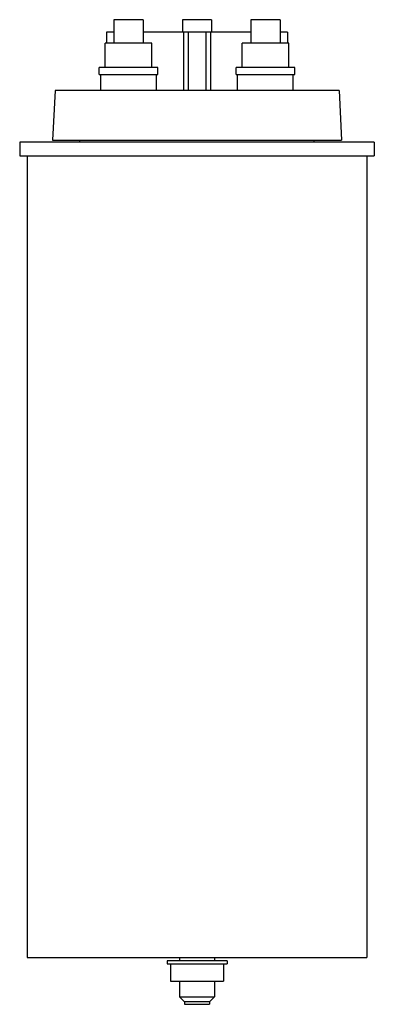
# Model space of a CAD drawing. Header units: millimetres. Extents: x 83 to 204, y 28 to 365.
import ezdxf

# ---------------------------------------------------------------- set-up
doc = ezdxf.new("R2010")
doc.units = ezdxf.units.MM
doc.header["$LTSCALE"] = 25.80981
doc.layers.get('0').update_dxf_attribs({"linetype": 'CONTINUOUS'})

msp = doc.modelspace()

# ---------------------------------------------------------------- linework, layer by layer
at = {"color": 7, "linetype": 'Continuous'}
for p, q in [((115.23, 365.17), (115.23, 357.17)), ((125.23, 365.17), (115.23, 365.17)), ((125.23, 365.17), (125.23, 357.17)), ((138.62, 365.17), (138.62, 360.92)), ((148.62, 365.17), (138.62, 365.17)), ((148.62, 365.17), (148.62, 360.92)), ((162, 365.17), (162, 357.17)), ((172, 365.17), (162, 365.17)), ((172, 365.17), (172, 357.17)), ((112.76, 360.92), (112.76, 357.17)), ((115.23, 360.92), (112.76, 360.92)), ((162, 360.92), (125.23, 360.92)), ((138.99, 360.92), (138.99, 340.92)), ((140.63, 360.92), (140.63, 340.92)), ((146.6, 360.92), (146.6, 340.92)), ((148.24, 360.92), (148.24, 340.92)), ((174.55, 360.92), (172, 360.92)), ((174.55, 360.92), (174.55, 357.17)), ((112.23, 348.77), (112.23, 357.17)), ((128.23, 357.17), (112.23, 357.17)), ((128.23, 348.77), (128.23, 357.17)), ((159, 348.77), (159, 357.17)), ((175, 357.17), (159, 357.17)), ((175, 348.77), (175, 357.17)), ((110.23, 346.47), (110.23, 348.77)), ((130.23, 348.77), (110.23, 348.77)), ((130.23, 346.47), (130.23, 348.77)), ((157, 346.47), (157, 348.77)), ((177, 348.77), (157, 348.77)), ((177, 346.47), (177, 348.77)), ((110.23, 346.47), (130.23, 346.47)), ((110.73, 340.92), (110.73, 346.47)), ((129.73, 340.92), (129.73, 346.47)), ((157, 346.47), (177, 346.47)), ((157.5, 340.92), (157.5, 346.47)), ((176.5, 340.92), (176.5, 346.47)), ((95.12, 340.92), (94.22, 323.92)), ((192.12, 340.92), (95.12, 340.92)), ((192.12, 340.92), (193.01, 323.92)), ((94.22, 323.92), (193.01, 323.92)), ((103.62, 323.26), (103.62, 323.92)), ((183.62, 323.26), (183.62, 323.92)), ((83.07, 323.26), (83.07, 318.56)), ((204.17, 323.26), (83.07, 323.26)), ((204.17, 323.26), (204.17, 318.56)), ((83.07, 318.56), (204.17, 318.56)), ((85.57, 318.56), (85.57, 44.35)), ((201.67, 318.56), (201.67, 44.35)), ((85.57, 44.35), (201.67, 44.35)), ((137.62, 44.35), (137.62, 43.25)), ((149.62, 44.35), (149.62, 43.25)), ((153.87, 43.25), (133.37, 43.25)), ((133.37, 43.25), (133.37, 42.25)), ((133.37, 42.25), (153.87, 42.25)), ((134.62, 42.25), (134.62, 36.25)), ((152.62, 42.25), (152.62, 36.25)), ((153.87, 43.25), (153.87, 42.25)), ((134.62, 36.25), (152.62, 36.25)), ((137.62, 36.25), (137.62, 30.9)), ((149.62, 36.25), (149.62, 30.9)), ((137.62, 30.9), (149.62, 30.9)), ((137.62, 30.9), (139.37, 29.15)), ((149.62, 30.9), (147.87, 29.15)), ((147.87, 29.15), (139.37, 29.15)), ((139.37, 29.15), (139.37, 28.35)), ((139.37, 28.35), (147.87, 28.35)), ((147.87, 29.15), (147.87, 28.35))]:
    msp.add_line(p, q, dxfattribs=at)

doc.saveas('drawing.dxf')
